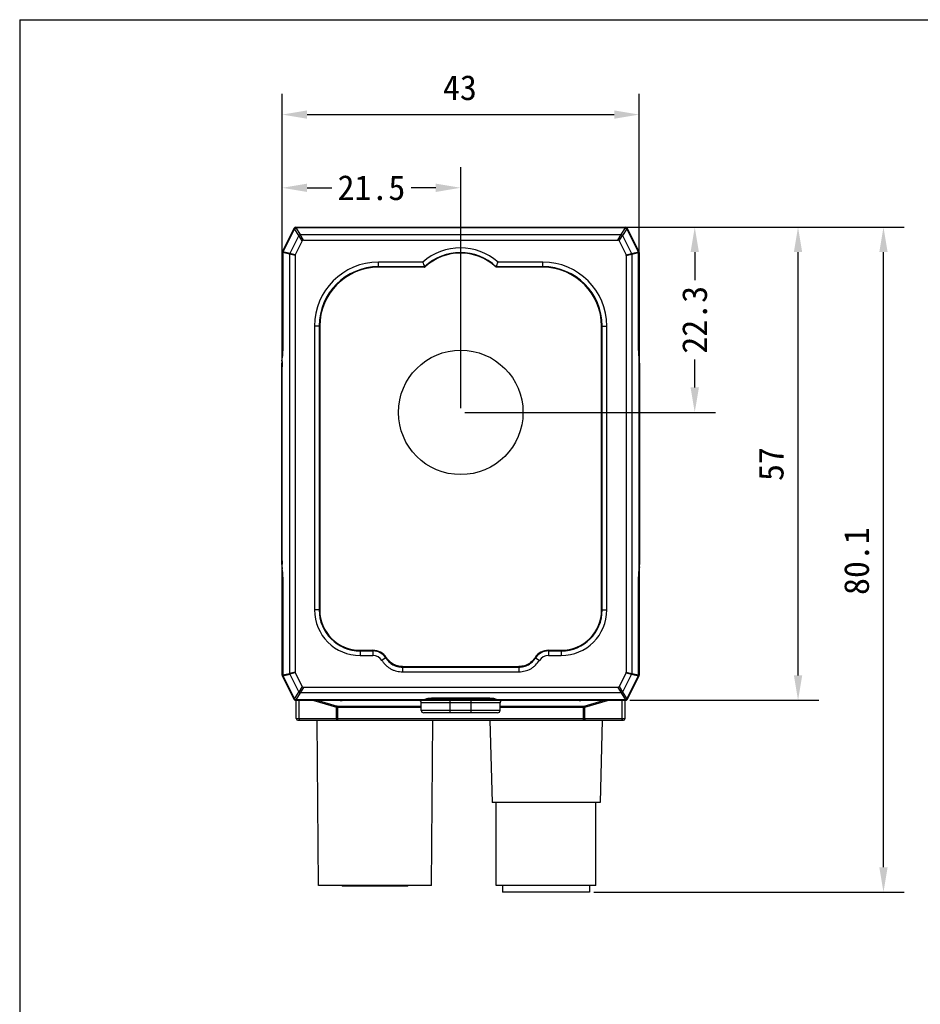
# Model space of a CAD drawing. Header units: millimetres. Extents: x 16 to 357, y 137 to 375.
# Tile 7 of 20: x 16 to 125, y 256 to 375. Entities that reach past the tile are written whole.
import ezdxf

# ---------------------------------------------------------------- set-up
doc = ezdxf.new("R2010")
doc.units = ezdxf.units.MM
doc.header["$LTSCALE"] = 16.335
doc.header["$PDMODE"] = 3
doc.header["$PDSIZE"] = 8
doc.layers.get('0').update_dxf_attribs({"linetype": 'CONTINUOUS'})
doc.layers.get('Defpoints').update_dxf_attribs({"linetype": 'CONTINUOUS'})
doc.layers.add('00_COMPONENTS', color=7, linetype='CONTINUOUS')
doc.layers.add('51__DRAFT_DIMS', color=7, linetype='CONTINUOUS')
doc.styles.get("Standard").update_dxf_attribs({"font": 'simfang.ttf'})
doc.dimstyles.new('DIMSTYLE_1', dxfattribs={"dimtxt": 3, "dimasz": 3, "dimexe": 2.5, "dimexo": 0.5, "dimgap": 0.75, "dimtad": 1, "dimdec": 1, "dimdsep": 46, "dimtxsty": 'STANDARD', "dimblk": '_FILLED', "dimblk1": '_FILLED', "dimblk2": '_FILLED', "dimcen": 0.09, "dimclrt": 3, "dimazin": 2, "dimtp": 0.3, "dimtm": 0.3, "dimtfac": 1, "dimtdec": 1, "dimtofl": 0, "dimtmove": 0, "dimatfit": 3, "dimldrblk": '_FILLED', "dimfxl": 1, "dimtolj": 1, "dimarcsym": 0})
doc.dimstyles.get("Standard").update_dxf_attribs({"dimtxt": 3, "dimasz": 3, "dimexe": 2.5, "dimexo": 0.5, "dimtad": 1, "dimdsep": 46, "dimtxsty": 'STANDARD', "dimblk": '_FILLED', "dimblk1": '_FILLED', "dimblk2": '_FILLED', "dimcen": 0.09, "dimclrt": 3, "dimazin": 2, "dimtol": 1, "dimtp": 0.01, "dimtm": 0.01, "dimtfac": 1, "dimtofl": 0, "dimtmove": 0, "dimatfit": 3, "dimldrblk": '_FILLED', "dimfxl": 1, "dimtolj": 1, "dimarcsym": 0})

# ---------------------------------------------------------------- blocks, each defined once
blk = doc.blocks.new('_FILLED')
at = {"color": 0, "linetype": 'ByBlock'}
blk.add_solid([(0, 0), (-1, 0.167), (-1, -0.167)], dxfattribs=at)
blk = doc.blocks.new('*D1')
at = {"layer": '51__DRAFT_DIMS', "color": 0, "lineweight": -2}
for p, q in [((47.94, 307.22), (47.94, 365.62)), ((90.94, 307.22), (90.94, 365.62)), ((50.94, 363.12), (87.94, 363.12))]:
    blk.add_line(p, q, dxfattribs=at)
at = {"layer": 'Defpoints', "color": 0}
for p in [(90.94, 363.12), (47.94, 306.72), (90.94, 306.72)]:
    blk.add_point(p, dxfattribs=at)
at = {"layer": '51__DRAFT_DIMS', "color": 0, "linetype": 'ByBlock', "lineweight": -2, "xscale": 3, "yscale": 3, "zscale": 3, "rotation": 180}
blk.add_blockref('_FILLED', (47.94, 363.12), dxfattribs=at)
at = {"layer": '51__DRAFT_DIMS', "color": 0, "linetype": 'ByBlock', "lineweight": -2, "xscale": 3, "yscale": 3, "zscale": 3}
blk.add_blockref('_FILLED', (90.94, 363.12), dxfattribs=at)
at = {"layer": '51__DRAFT_DIMS', "color": 3, "insert": (69.35, 367.87), "char_height": 3, "attachment_point": 2, "line_spacing_factor": 0.9}
blk.add_mtext('\\A1;43', dxfattribs=at)
blk = doc.blocks.new('*D2')
at = {"layer": '51__DRAFT_DIMS', "color": 0, "lineweight": -2}
for p, q in [((89.81, 349.55), (112.57, 349.55)), ((110.07, 295.56), (110.07, 346.55)), ((89.81, 292.56), (112.57, 292.56))]:
    blk.add_line(p, q, dxfattribs=at)
at = {"layer": 'Defpoints', "color": 0}
for p in [(89.31, 349.55), (110.07, 349.55), (89.31, 292.56)]:
    blk.add_point(p, dxfattribs=at)
at = {"layer": '51__DRAFT_DIMS', "color": 0, "linetype": 'ByBlock', "lineweight": -2, "xscale": 3, "yscale": 3, "zscale": 3}
for p, rotation in [((110.07, 349.55), 90), ((110.07, 292.56), 270)]:
    blk.add_blockref('_FILLED', p, dxfattribs=dict(at, rotation=rotation))
at = {"layer": '51__DRAFT_DIMS', "color": 3, "insert": (105.32, 321.02), "char_height": 3, "attachment_point": 2, "rotation": 90, "line_spacing_factor": 0.9}
blk.add_mtext('\\A1;57', dxfattribs=at)
blk = doc.blocks.new('*D3')
at = {"layer": '51__DRAFT_DIMS', "color": 0, "lineweight": -2}
for p, q in [((89.81, 349.55), (122.86, 349.55)), ((120.36, 272.45), (120.36, 346.55)), ((85.47, 269.45), (122.86, 269.45))]:
    blk.add_line(p, q, dxfattribs=at)
at = {"layer": 'Defpoints', "color": 0}
for p in [(89.31, 349.55), (120.36, 349.55), (84.97, 269.45)]:
    blk.add_point(p, dxfattribs=at)
at = {"layer": '51__DRAFT_DIMS', "color": 0, "linetype": 'ByBlock', "lineweight": -2, "xscale": 3, "yscale": 3, "zscale": 3}
for p, rotation in [((120.36, 349.55), 90), ((120.36, 269.45), 270)]:
    blk.add_blockref('_FILLED', p, dxfattribs=dict(at, rotation=rotation))
at = {"layer": '51__DRAFT_DIMS', "color": 3, "insert": (115.61, 309.33), "char_height": 3, "attachment_point": 2, "rotation": 90, "line_spacing_factor": 0.9}
blk.add_mtext('\\A1;80.1', dxfattribs=at)
blk = doc.blocks.new('*D68')
at = {"color": 0, "lineweight": -2}
for p, q in [((50.06, 349.55), (100.13, 349.55)), ((97.63, 346.55), (97.63, 343.16)), ((97.63, 330.25), (97.63, 333.63)), ((69.94, 327.25), (100.13, 327.25))]:
    blk.add_line(p, q, dxfattribs=at)
at = {"layer": 'Defpoints', "color": 0}
for p in [(49.56, 349.55), (97.63, 349.55), (69.44, 327.25)]:
    blk.add_point(p, dxfattribs=at)
at = {"color": 0, "linetype": 'ByBlock', "lineweight": -2, "xscale": 3, "yscale": 3, "zscale": 3}
for p, rotation in [((97.63, 349.55), 90), ((97.63, 327.25), 270)]:
    blk.add_blockref('_FILLED', p, dxfattribs=dict(at, rotation=rotation))
at = {"color": 0, "insert": (97.63, 338.4), "char_height": 3, "attachment_point": 5, "rotation": 90}
blk.add_mtext('\\A1;22.3{}{{\\H0.7x;}{}}', dxfattribs=at)
blk = doc.blocks.new('*D67')
at = {"color": 0, "lineweight": -2}
for p, q in [((47.94, 347), (47.94, 356.8)), ((69.44, 327.75), (69.44, 356.8)), ((50.94, 354.3), (53.93, 354.3)), ((66.44, 354.3), (63.46, 354.3))]:
    blk.add_line(p, q, dxfattribs=at)
at = {"layer": 'Defpoints', "color": 0}
for p in [(47.94, 354.3), (47.94, 346.5), (69.44, 327.25)]:
    blk.add_point(p, dxfattribs=at)
at = {"color": 0, "linetype": 'ByBlock', "lineweight": -2, "xscale": 3, "yscale": 3, "zscale": 3, "rotation": 180}
blk.add_blockref('_FILLED', (47.94, 354.3), dxfattribs=at)
at = {"color": 0, "linetype": 'ByBlock', "lineweight": -2, "xscale": 3, "yscale": 3, "zscale": 3}
blk.add_blockref('_FILLED', (69.44, 354.3), dxfattribs=at)
at = {"color": 0, "insert": (58.69, 354.3), "char_height": 3, "attachment_point": 5}
blk.add_mtext('\\A1;21.5{}{{\\H0.7x;}{}}', dxfattribs=at)

msp = doc.modelspace()

# ---------------------------------------------------------------- linework, layer by layer
for q in [(16.3319, 137.32306), (357.18229, 374.55141)]:
    msp.add_line((16.3319, 374.55141), q)
msp.add_circle((69.44492, 327.24559), 7.5)
at = {"layer": '00_COMPONENTS', "color": 7}
for p, q in [((47.96546, 346.59079), (49.38907, 349.438)), ((49.42379, 349.37644), (48.02462, 346.57809)), ((49.56315, 349.54559), (89.31594, 349.54559)), ((89.27641, 349.487), (49.60268, 349.487)), ((90.85447, 346.57809), (89.45529, 349.37644)), ((89.49001, 349.438), (90.91362, 346.59079)), ((49.93671, 348.55042), (48.85238, 346.38177)), ((50.34493, 347.89582), (49.50962, 346.22522)), ((50.11212, 348.65883), (88.76697, 348.65883)), ((50.51504, 348.00096), (88.36404, 348.00096)), ((88.53416, 347.89582), (89.36946, 346.22522)), ((88.94238, 348.55042), (90.0267, 346.38177)), ((47.94492, 335.37939), (47.94492, 346.50375)), ((90.87566, 334.9233), (90.87558, 346.48865)), ((90.93417, 346.50375), (90.93417, 335.37939)), ((48.83168, 346.29406), (48.83168, 295.80786)), ((49.48954, 346.14016), (49.48954, 295.96177)), ((64.87028, 345.35096), (59.53954, 345.35096)), ((79.33954, 345.35096), (73.94623, 345.35096)), ((89.38954, 346.14016), (89.38954, 295.96177)), ((90.04741, 346.29406), (90.04741, 295.80786)), ((65.11458, 344.72112), (59.53954, 344.72112)), ((65.08474, 344.79618), (65.09291, 344.77594)), ((65.08474, 344.79618), (65.11457, 344.72113)), ((65.09979, 344.75853), (65.10537, 344.74421)), ((73.73177, 344.79618), (73.70194, 344.72113)), ((79.33954, 344.72112), (73.70194, 344.72112)), ((73.70219, 344.72177), (73.70196, 344.72112)), ((73.73177, 344.79618), (73.7236, 344.77594)), ((51.83954, 337.65096), (51.83954, 303.45096)), ((52.46939, 337.65096), (52.46939, 303.45096)), ((86.4097, 303.45096), (86.4097, 337.65096)), ((87.03954, 303.45096), (87.03954, 337.65096)), ((90.93956, 334.45016), (90.93956, 335.37939)), ((47.92487, 333.70243), (47.92804, 333.82375)), ((47.92804, 333.82375), (47.92937, 333.87618)), ((47.93995, 333.83836), (47.93954, 333.83177)), ((47.93954, 308.27016), (47.93954, 333.83177)), ((90.93914, 333.83836), (90.93954, 333.83177)), ((90.93954, 308.27016), (90.93954, 333.83177)), ((90.95066, 333.83829), (90.95104, 333.82375)), ((90.95104, 333.82375), (90.95422, 333.70243)), ((47.91873, 333.13675), (47.91878, 333.19343)), ((47.91873, 308.96518), (47.91873, 333.13675)), ((90.96032, 333.18319), (90.96035, 333.13675)), ((90.96035, 333.13675), (90.96035, 308.96518)), ((47.91877, 308.91873), (47.91873, 308.96518)), ((47.92804, 308.27817), (47.92487, 308.39949)), ((90.95422, 308.39949), (90.95104, 308.27817)), ((90.96035, 308.96518), (90.9603, 308.9085)), ((47.92825, 308.27009), (47.92804, 308.27817)), ((47.93952, 307.65176), (47.93952, 306.72253)), ((47.93995, 308.26356), (47.93954, 308.27016)), ((90.93914, 308.26356), (90.93954, 308.27016)), ((90.93956, 306.72253), (90.93956, 307.65155)), ((90.95104, 308.27817), (90.94971, 308.22574)), ((47.94492, 295.59818), (47.94492, 306.72253)), ((48.00342, 307.17862), (48.0035, 295.61327)), ((90.93417, 306.72253), (90.93417, 295.59818)), ((57.33954, 298.58081), (58.8695, 298.58081)), ((57.33954, 297.95096), (58.8695, 297.95096)), ((80.00957, 298.58081), (81.53954, 298.58081)), ((80.00957, 297.95096), (81.53954, 297.95096)), ((62.42312, 296.63025), (76.45594, 296.63025)), ((49.38907, 292.66392), (47.96546, 295.51114)), ((48.02462, 295.52383), (49.42379, 292.72548)), ((48.85238, 295.72016), (49.93671, 293.55151)), ((49.50962, 295.87671), (50.34493, 294.2061)), ((62.42312, 296.0004), (76.45594, 296.0004)), ((89.36946, 295.87671), (88.53416, 294.2061)), ((90.0267, 295.72016), (88.94238, 293.55151)), ((89.45529, 292.72548), (90.85447, 295.52383)), ((90.91362, 295.51114), (89.49001, 292.66392)), ((88.76697, 293.4431), (50.11212, 293.4431)), ((88.36404, 294.10096), (50.51504, 294.10096)), ((89.31594, 292.55634), (49.56315, 292.55634)), ((64.86351, 292.61493), (49.60268, 292.61492)), ((49.63766, 290.35755), (49.63766, 292.55096)), ((64.48762, 292.5338), (55.16233, 292.5338)), ((64.68954, 291.35096), (64.68954, 292.25096)), ((65.3981, 292.74465), (65.39796, 292.7445)), ((89.27641, 292.61492), (74.02121, 292.61492)), ((74.18954, 291.35096), (74.18954, 292.25096)), ((83.71299, 292.5338), (74.39146, 292.5338)), ((89.23766, 290.35755), (89.23766, 292.55096)), ((73.88929, 291.05096), (64.9898, 291.05096)), ((49.83766, 290.15755), (89.03766, 290.15755)), ((52.32021, 270.25755), (52.14654, 290.15755)), ((65.92021, 270.25755), (66.09387, 290.15755)), ((72.96064, 290.15755), (73.2202, 280.24513)), ((86.47977, 290.15755), (86.2202, 280.24513)), ((86.22018, 280.24513), (73.22023, 280.24513)), ((73.7202, 270.24513), (73.7202, 280.24513)), ((85.7202, 270.24513), (85.7202, 280.24513)), ((65.92021, 270.25755), (52.32021, 270.25755)), ((55.12021, 270.25755), (55.22021, 270.15755)), ((63.02021, 270.15755), (55.22021, 270.15755)), ((58.47021, 270.15755), (58.47021, 270.25755)), ((59.77021, 270.25755), (59.77021, 270.15755)), ((63.02021, 270.15755), (63.12021, 270.25755)), ((85.7202, 270.24513), (73.7202, 270.24513)), ((74.47021, 270.24513), (74.47021, 269.44513)), ((84.97021, 269.44513), (74.47021, 269.44513)), ((84.97021, 270.24513), (84.97021, 269.44513))]:
    msp.add_line(p, q, dxfattribs=at)
at = {"layer": '00_COMPONENTS', "color": 4}
for p, q in [((49.40312, 349.43097), (47.97952, 346.58376)), ((49.42727, 349.37471), (48.02809, 346.57635)), ((49.38907, 349.438), (49.40312, 349.43097)), ((49.40312, 349.43097), (49.42843, 349.41764)), ((49.42727, 349.37471), (49.42379, 349.37644)), ((49.93671, 348.55042), (49.42727, 349.37471)), ((49.56315, 349.52869), (49.56315, 349.54559)), ((49.56316, 349.52868), (49.56315, 349.52988)), ((89.31594, 349.52988), (49.56315, 349.52988)), ((49.60268, 349.48312), (49.60268, 349.487)), ((49.60268, 349.48312), (50.11212, 348.65883)), ((89.27641, 349.48312), (49.60268, 349.48312)), ((88.76697, 348.65883), (89.27641, 349.48312)), ((89.45182, 349.37471), (88.94238, 348.55042)), ((89.27641, 349.48312), (89.27641, 349.487)), ((89.31594, 349.54559), (89.31594, 349.52988)), ((89.45182, 349.37471), (89.45529, 349.37644)), ((90.85099, 346.57635), (89.45182, 349.37471)), ((89.47489, 349.43044), (89.49001, 349.438)), ((89.47489, 349.43043), (89.47596, 349.43097)), ((90.89957, 346.58376), (89.47596, 349.43097)), ((50.34493, 347.89582), (49.93834, 348.55369)), ((50.51504, 348.00096), (50.10846, 348.65883)), ((88.36404, 348.00096), (88.77062, 348.65883)), ((88.53416, 347.89582), (88.94074, 348.55369)), ((47.94492, 346.50375), (47.96063, 346.50375)), ((47.96063, 334.96518), (47.96063, 346.50375)), ((47.96063, 346.50375), (48.00392, 346.50331)), ((47.96546, 346.59079), (47.98058, 346.58323)), ((48.00739, 346.48865), (48.0035, 346.48865)), ((48.00739, 346.48865), (48.00739, 334.96518)), ((48.83168, 346.29406), (48.00739, 346.48865)), ((48.02809, 346.57635), (48.02462, 346.57809)), ((48.85238, 346.38177), (48.02809, 346.57635)), ((49.50962, 346.22522), (48.85176, 346.38052)), ((89.36946, 346.22522), (90.02733, 346.38052)), ((90.0267, 346.38177), (90.85099, 346.57635)), ((90.04741, 346.29406), (90.8717, 346.48865)), ((90.85099, 346.57635), (90.85447, 346.57809)), ((90.89957, 346.58376), (90.86065, 346.56479)), ((90.8717, 334.96518), (90.8717, 346.48865)), ((90.8717, 346.48865), (90.87558, 346.48865)), ((90.91362, 346.59079), (90.89957, 346.58376)), ((90.93417, 346.50375), (90.91727, 346.50374)), ((90.91846, 334.96518), (90.91846, 346.50375)), ((49.48954, 346.14016), (48.83168, 346.29546)), ((59.53954, 344.72112), (59.53954, 345.35096)), ((79.33954, 344.72112), (79.33954, 345.35096)), ((89.38954, 346.14016), (90.04741, 346.29546)), ((65.08474, 344.79618), (59.53954, 344.79618)), ((79.33954, 344.79618), (73.73177, 344.79618)), ((52.46939, 337.65096), (51.83954, 337.65096)), ((52.39433, 337.65096), (52.39433, 303.45096)), ((86.4097, 337.65096), (87.03954, 337.65096)), ((86.48476, 303.45096), (86.48476, 337.65096)), ((47.96056, 334.87167), (47.96063, 334.96518)), ((47.96063, 334.96518), (48.00739, 334.96518)), ((90.8717, 334.96518), (90.91846, 334.96518)), ((90.91852, 334.87088), (90.91846, 334.96518)), ((47.95241, 333.94971), (47.95282, 333.97314)), ((90.92669, 333.94885), (90.92625, 333.97357)), ((47.95271, 308.13541), (47.9524, 308.15287)), ((47.96059, 307.20682), (47.96048, 307.27765)), ((90.91849, 307.20717), (90.9186, 307.27822)), ((90.92634, 308.13352), (90.92667, 308.15202)), ((47.96063, 307.13675), (47.96059, 307.20682)), ((47.96063, 295.59818), (47.96063, 307.13675)), ((47.96063, 307.13675), (48.00739, 307.13675)), ((48.00739, 307.13675), (48.00739, 295.61327)), ((90.8717, 295.61327), (90.8717, 307.13675)), ((90.8717, 307.13675), (90.91846, 307.13675)), ((90.91846, 307.13675), (90.91849, 307.20717)), ((90.91846, 295.59818), (90.91846, 307.13675)), ((52.46939, 303.45096), (51.83954, 303.45096)), ((86.4097, 303.45096), (87.03954, 303.45096)), ((57.33954, 298.58081), (57.33954, 297.95096)), ((57.33954, 298.50574), (58.8695, 298.50574)), ((58.8695, 298.58081), (58.8695, 297.95096)), ((80.00957, 298.58081), (80.00957, 297.95096)), ((80.00957, 298.50574), (81.53954, 298.50574)), ((81.53954, 298.58081), (81.53954, 297.95096)), ((60.47884, 297.716), (59.9536, 297.3684)), ((62.42312, 296.63025), (62.42312, 296.0004)), ((62.42312, 296.55519), (76.45594, 296.55519)), ((76.45594, 296.63025), (76.45594, 296.55519)), ((76.45594, 296.55519), (76.45594, 296.0004)), ((78.40022, 297.716), (78.92546, 297.3684)), ((47.94492, 295.59818), (47.96182, 295.59818)), ((47.96546, 295.51114), (47.97952, 295.51816)), ((47.97952, 295.51816), (48.01844, 295.53713)), ((47.97952, 295.51816), (49.40312, 292.67095)), ((48.00739, 295.61327), (48.0035, 295.61327)), ((48.00739, 295.61327), (48.83168, 295.80786)), ((48.02809, 295.52557), (48.02462, 295.52383)), ((48.02809, 295.52557), (48.85238, 295.72016)), ((48.02809, 295.52557), (49.42727, 292.72722)), ((49.48954, 295.96177), (48.83168, 295.80647)), ((49.50962, 295.87671), (48.85176, 295.72141)), ((89.36946, 295.87671), (90.02733, 295.72141)), ((89.38954, 295.96177), (90.04741, 295.80647)), ((89.45182, 292.72722), (90.85099, 295.52557)), ((89.47596, 292.67095), (90.89957, 295.51816)), ((90.0267, 295.72016), (90.85099, 295.52557)), ((90.04741, 295.80786), (90.8717, 295.61327)), ((90.85099, 295.52557), (90.85447, 295.52383)), ((90.8717, 295.61327), (90.87558, 295.61327)), ((90.91846, 295.59818), (90.87516, 295.59861)), ((90.91362, 295.51114), (90.8985, 295.51869)), ((90.93417, 295.59818), (90.91846, 295.59818)), ((50.34493, 294.2061), (49.93834, 293.54824)), ((88.53416, 294.2061), (88.94074, 293.54824)), ((49.42727, 292.72722), (49.93671, 293.55151)), ((50.11212, 293.4431), (49.60268, 292.61881)), ((50.51504, 294.10096), (50.10846, 293.4431)), ((88.36404, 294.10096), (88.77062, 293.4431)), ((88.76697, 293.4431), (89.27641, 292.61881)), ((88.94238, 293.55151), (89.45182, 292.72722)), ((49.40419, 292.67148), (49.38907, 292.66392)), ((49.40419, 292.67149), (49.40312, 292.67095)), ((49.4238, 292.72548), (49.42727, 292.72722)), ((49.56315, 292.55634), (49.56315, 292.57205)), ((49.56315, 292.57205), (89.31594, 292.57205)), ((49.60268, 292.61492), (49.60268, 292.61881)), ((64.85788, 292.61881), (49.60268, 292.61881)), ((49.99399, 290.35755), (49.99399, 292.55096)), ((51.75337, 292.55096), (54.49399, 291.72878)), ((52.28225, 292.55096), (54.55146, 291.8702)), ((54.63766, 290.15755), (54.63766, 291.85755)), ((54.63766, 291.85755), (64.68954, 291.85755)), ((74.18954, 292.25096), (64.68954, 292.25096)), ((64.85788, 292.61492), (64.85788, 292.61881)), ((65.56937, 292.77198), (73.30986, 292.77198)), ((65.93954, 292.79492), (65.93954, 292.79881)), ((72.93954, 292.79881), (65.93954, 292.79881)), ((68.18954, 291.05096), (68.18954, 292.55096)), ((70.68954, 291.05096), (70.68954, 292.55096)), ((72.93954, 292.79492), (72.93954, 292.79881)), ((74.02121, 292.61492), (74.02121, 292.61881)), ((89.27641, 292.61881), (74.02121, 292.61881)), ((74.18954, 291.85755), (84.23766, 291.85755)), ((84.23766, 290.15755), (84.23766, 291.85755)), ((84.32386, 291.8702), (86.59307, 292.55096)), ((84.38133, 291.72878), (87.12195, 292.55096)), ((88.88133, 290.35755), (88.88133, 292.55096)), ((89.27641, 292.61492), (89.27641, 292.61881)), ((89.31593, 292.57324), (89.31594, 292.57205)), ((89.31594, 292.57324), (89.31594, 292.55634)), ((89.47596, 292.67095), (89.45065, 292.68429)), ((89.45182, 292.72722), (89.45529, 292.72548)), ((89.49001, 292.66392), (89.47596, 292.67095)), ((54.49399, 290.35755), (54.49399, 291.72878)), ((54.63766, 291.71613), (64.68954, 291.71613)), ((74.18954, 291.35096), (64.68954, 291.35096)), ((74.18954, 291.71613), (84.23766, 291.71613)), ((84.38133, 290.35755), (84.38133, 291.72878)), ((49.63766, 290.35755), (89.23766, 290.35755))]:
    msp.add_line(p, q, dxfattribs=at)
at = {"layer": '00_COMPONENTS', "color": 7}
for points in [[(48.0035, 346.48865), (48.00346, 334.93484), (48.00177, 334.77189), (47.99762, 334.61007), (47.99105, 334.45034), (47.98209, 334.29372), (47.97081, 334.14116), (47.95728, 333.99362), (47.93995, 333.83836)], [(65.1097, 344.73325), (65.11432, 344.72177), (65.11455, 344.72112)], [(73.71672, 344.75853), (73.70681, 344.73325), (73.70379, 344.72574)], [(90.93914, 333.83836), (90.92288, 333.98306), (90.90921, 334.12992), (90.89777, 334.282), (90.88863, 334.43835), (90.88187, 334.59801), (90.87753, 334.76001), (90.87566, 334.9233)], [(47.93995, 308.26356), (47.95621, 308.11886), (47.96987, 307.972), (47.98131, 307.81992), (47.99045, 307.66358), (47.99722, 307.50391), (48.00155, 307.34191), (48.00342, 307.17862)], [(90.87558, 295.61327), (90.87562, 307.16708), (90.87731, 307.33003), (90.88146, 307.49186), (90.88804, 307.65159), (90.897, 307.80821), (90.90828, 307.96077), (90.9218, 308.1083), (90.93914, 308.26356)], [(62.42312, 296.63025), (62.35921, 296.63101), (62.18102, 296.6416), (62.00544, 296.6652), (61.83298, 296.70211), (61.66516, 296.75236), (61.50391, 296.81567), (61.34946, 296.89157), (61.2022, 296.97884), (61.06356, 297.07598), (60.93456, 297.18234), (60.81446, 297.29765), (60.70198, 297.42106), (60.5968, 297.55074), (60.49968, 297.68497), (60.47884, 297.716)], [(78.40022, 297.716), (78.35833, 297.65433), (78.24547, 297.50284), (78.12501, 297.36152), (77.99714, 297.23134), (77.86213, 297.11325), (77.72074, 297.00806), (77.57358, 296.91592), (77.42176, 296.83687), (77.26715, 296.77124), (77.11113, 296.71934), (76.95391, 296.68053), (76.79582, 296.6535), (76.63822, 296.637), (76.48271, 296.6304), (76.45594, 296.63025)], [(64.86351, 292.61493), (64.91072, 292.61556), (64.9567, 292.61717), (65.0011, 292.6197), (65.04361, 292.62311), (65.08401, 292.62733), (65.12213, 292.63233), (65.15795, 292.6381), (65.19154, 292.64463), (65.22286, 292.65196), (65.25216, 292.6602), (65.27967, 292.6695), (65.30564, 292.68012), (65.33078, 292.69267), (65.35535, 292.70783), (65.37898, 292.72611), (65.38023, 292.72732)], [(65.3793, 292.72827), (65.37806, 292.72752), (65.38, 292.72849)], [(65.38, 292.72849), (65.38689, 292.7315), (65.39778, 292.73559), (65.41258, 292.74041), (65.43157, 292.74581), (65.45405, 292.75139)], [(65.45405, 292.75139), (65.47986, 292.75701), (65.5091, 292.76258), (65.54137, 292.76794), (65.57653, 292.77301), (65.61446, 292.77771), (65.65488, 292.78197), (65.69755, 292.78571), (65.7423, 292.78888), (65.78887, 292.79144), (65.83694, 292.79333), (65.88619, 292.7945), (65.93954, 292.79492)], [(65.93954, 292.79492), (72.95635, 292.79488), (73.00666, 292.79424), (73.05599, 292.79285), (73.10397, 292.79076), (73.1503, 292.788), (73.1947, 292.78463), (73.23692, 292.78071), (73.27677, 292.77629), (73.31403, 292.77144), (73.34839, 292.76625), (73.37977, 292.7608), (73.40802, 292.75518), (73.43276, 292.74956), (73.45408, 292.74402), (73.47185, 292.73875), (73.48533, 292.73414), (73.49401, 292.73075)], [(73.48096, 292.74467), (73.49761, 292.72831), (73.52154, 292.70937), (73.54645, 292.69372), (73.57195, 292.68081)], [(73.57195, 292.68081), (73.5983, 292.66991), (73.62623, 292.66041), (73.65599, 292.65202), (73.68782, 292.64458), (73.722, 292.63795), (73.75847, 292.63212), (73.7973, 292.62707), (73.83846, 292.62283), (73.88176, 292.61945), (73.92701, 292.61696), (73.97388, 292.61544), (74.02121, 292.61492)]]:
    msp.add_lwpolyline(points, dxfattribs=at)
for centre, radius, start, end in [((49.56315, 349.35096), 0.19463, 90, 153.4349488), ((49.60268, 349.287), 0.2, 90, 153.4349488), ((89.27641, 349.287), 0.2, 26.5650512, 90), ((89.31594, 349.35096), 0.19463, 26.5650512, 90), ((48.13954, 346.50375), 0.19463, 153.4349488, 180), ((48.2035, 346.48865), 0.2, 153.4349488, 180), ((69.40826, 340.19566), 6.86807, 48.6440082, 131.3559918), ((69.40826, 340.19566), 6.23823, 46.5054602, 133.4945398), ((90.67558, 346.48865), 0.2, 0, 26.5650512), ((90.73954, 346.50375), 0.19463, 0, 26.5650512), ((59.53954, 337.65096), 7.7, 90, 180), ((99.04437, 358.24259), 36.52482, 200.6681813, 201.6012291), ((39.77214, 358.24259), 36.52482, 338.3987709, 339.3318187), ((79.33954, 337.65096), 7.7, 0, 90), ((59.53954, 337.65096), 7.07016, 90, 180), ((79.33954, 337.65096), 7.07016, 0, 90), ((-21.07025, 335.28838), 69.01487, 359.3041787, 359.6355188), ((-31.28464, 335.36362), 79.22953, 359.6280978, 359.8080558), ((-35.34425, 335.37875), 83.28917, 359.807006, 0.0004406), ((174.06707, 335.3785), 83.1329, 179.9993902, 180.2034604), ((170.86438, 335.36704), 79.93019, 180.2033945, 180.3712545), ((162.335, 335.31045), 71.40062, 180.3701966, 180.6904225), ((74.60826, 333.15564), 26.68948, 179.3507415, 179.6836375), ((12.57675, 334.74159), 35.36321, 358.597711, 358.7801792), ((3.14658, 334.94191), 44.79551, 358.7807904, 359.1115964), ((-9.09402, 335.14205), 57.03775, 359.101221, 359.3050587), ((149.57068, 335.16428), 58.63547, 180.697895, 180.8967506), ((137.44994, 334.97442), 46.51325, 180.8965809, 181.2428982), ((125.69632, 334.72775), 34.75704, 181.2566347, 181.4663985), ((75.39868, 333.3035), 15.56065, 0.6364154, 1.4690612), ((65.88702, 333.17), 25.07323, 0.3603063, 0.7000552), ((61.72736, 333.14012), 29.23299, 0.0844123, 0.3675877), ((77.55842, 333.1388), 29.63969, 179.6825689, 179.8944044), ((77.15172, 308.9618), 29.23299, 180.0844123, 180.3675877), ((72.99207, 308.93193), 25.07323, 180.3603063, 180.7000552), ((63.48041, 308.79842), 15.56065, 180.6364154, 181.4690612), ((64.27082, 308.94628), 26.68948, 359.3507415, 359.6836375), ((61.32066, 308.96312), 29.63969, 359.6825689, 359.8944044), ((13.3484, 307.37793), 34.59136, 1.2564282, 1.4779021), ((1.42914, 307.1275), 46.51325, 0.8965809, 1.2428982), ((-10.6916, 306.93764), 58.63547, 0.697895, 0.8967506), ((-23.45591, 306.79147), 71.40062, 0.3701966, 0.6904225), ((-31.9853, 306.73488), 79.93019, 0.2033945, 0.3712545), ((170.16373, 306.7383), 79.22953, 179.6280978, 179.8080558), ((159.94934, 306.81354), 69.01487, 179.3041787, 179.6355188), ((147.97311, 306.95987), 57.03775, 179.101221, 179.3050587), ((135.73251, 307.16001), 44.79551, 178.7807904, 179.1115964), ((126.30233, 307.36033), 35.36321, 178.597711, 178.7801792), ((-35.18799, 306.72342), 83.1329, 359.9993902, 0.2034604), ((174.22333, 306.72317), 83.28917, 179.807006, 180.0004406), ((57.33954, 303.45096), 5.5, 180, 270), ((57.33954, 303.45096), 4.87016, 180, 270), ((81.53954, 303.45096), 5.5, 270, 360), ((81.53954, 303.45096), 4.87016, 270, 360), ((58.8695, 296.65096), 1.92984, 33.4959851, 90), ((58.8695, 296.65096), 1.3, 33.4959792, 90), ((80.00957, 296.65096), 1.92984, 90, 146.504021), ((80.00957, 296.65096), 1.3, 90, 146.5040208), ((48.13954, 295.59818), 0.19463, 180, 206.5650512), ((48.2035, 295.61327), 0.2, 180, 206.5650512), ((90.67558, 295.61327), 0.2, 333.4349488, 360), ((90.73954, 295.59818), 0.19463, 333.4349488, 360), ((49.56315, 292.75096), 0.19463, 206.5650512, 270), ((49.60268, 292.81492), 0.2, 206.5650512, 270), ((64.38954, 292.25096), 0.3, 0, 90), ((74.48954, 292.25096), 0.3, 90, 180), ((89.27641, 292.81492), 0.2, 270, 333.4349488), ((89.31594, 292.75096), 0.19463, 270, 333.4349488), ((64.98954, 291.35096), 0.3, 180, 270), ((73.88954, 291.35096), 0.3, 270, 360), ((49.83766, 290.35755), 0.2, 180, 270), ((89.03766, 290.35755), 0.2, 270, 360)]:
    msp.add_arc(centre, radius, start, end, dxfattribs=at)
at = {"layer": '00_COMPONENTS', "color": 4}
for centre, radius, start, end in [((49.56315, 349.35096), 0.17891, 90, 153.4349488), ((48.58301, 347.84038), 1.78955, 61.222846, 61.808321), ((51.20267, 349.55111), 1.63966, 180.7839408, 182.3806216), ((89.31594, 349.35096), 0.17891, 26.5650512, 90), ((90.35542, 347.74086), 1.9053, 118.3532855, 118.9002888), ((90.23756, 347.9562), 1.65982, 117.3541946, 118.3032951), ((48.13954, 346.50375), 0.17891, 153.4349488, 180), ((50.02711, 350.73961), 4.6329, 243.7851837, 244.3720752), ((69.40826, 340.19566), 6.31329, 46.7778817, 133.2221183), ((90.94418, 342.0162), 4.48763, 90.3436997, 90.8812797), ((90.73954, 346.50375), 0.17891, 0, 26.5650512), ((59.53954, 337.65096), 7.14522, 90, 180), ((79.33954, 337.65096), 7.14522, 0, 90), ((80.93213, 332.82412), 32.99724, 179.0385374, 179.4199991), ((41.06477, 334.65864), 6.92925, 352.8110384, 353.1385514), ((40.50853, 334.72428), 7.48934, 353.1483578, 354.0251678), ((98.43893, 334.73195), 7.55814, 185.6869806, 186.6559453), ((97.90488, 334.66982), 7.0205, 186.657441, 187.1869709), ((57.74189, 332.82129), 33.20232, 0.5677917, 0.9602447), ((91.72181, 332.72488), 43.78737, 179.4330625, 180.0030703), ((47.04349, 332.72456), 43.90115, 359.9973502, 0.5556527), ((90.23819, 309.36972), 42.30375, 179.986899, 180.5737981), ((59.58825, 309.25586), 31.3558, 359.0289786, 359.437598), ((48.61099, 309.36984), 42.33365, 359.4291613, 0.0129183), ((40.97423, 307.43211), 7.02047, 6.6575069, 7.1869716), ((40.44024, 307.36998), 7.55806, 5.6871434, 6.6560113), ((98.3881, 307.37575), 7.50698, 173.2002558, 174.0247133), ((97.83614, 307.44058), 6.95123, 172.8114092, 173.1921372), ((57.33954, 303.45096), 4.94522, 180, 270), ((81.53954, 303.45096), 4.94522, 270, 360), ((58.8695, 296.65096), 1.85478, 33.4959956, 90), ((80.00957, 296.65096), 1.85478, 90, 146.5040047), ((48.13954, 295.59818), 0.17891, 180, 206.5650512), ((47.93489, 300.08644), 4.48835, 270.3437358, 270.8812518), ((88.9137, 291.48881), 4.49214, 63.7788314, 64.3158708), ((90.73954, 295.59818), 0.17891, 333.4349488, 360), ((49.56315, 292.75096), 0.17891, 206.5650512, 270), ((48.63749, 294.15329), 1.6684, 297.3577536, 298.3019737), ((48.52249, 294.36322), 1.90776, 298.3535017, 298.9052533), ((54.63766, 292.15758), 0.30003, 253.3015718, 269.9991838), ((65.26115, 292.87121), 0.18651, 310.4149768, 317.1965018), ((84.23765, 292.15761), 0.30006, 270.0016225, 286.6976219), ((87.67543, 292.55079), 1.64065, 0.7842822, 2.3840143), ((89.31594, 292.75096), 0.17891, 270, 333.4349488), ((90.2955, 294.26047), 1.78833, 241.2166653, 241.8083925)]:
    msp.add_arc(centre, radius, start, end, dxfattribs=at)
at = {"layer": '00_COMPONENTS', "color": 7}
for centre, major_axis, ratio, start_param, end_param in [((50.68995, 347.52777), (-0.27573, 0.44614), 0.572011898, -0.339809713, 0.339809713), ((88.18914, 347.52777), (0.27573, 0.44614), 0.572011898, -0.339809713, 0.339809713), ((49.96274, 346.07335), (0.46815, -0.11051), 0.623680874, 2.995411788, 3.28777352), ((88.91635, 346.07335), (0.46815, 0.11051), 0.623680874, -0.146180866, 0.146180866), ((49.96274, 296.02857), (0.46815, 0.11051), 0.623680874, 2.995411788, 3.28777352), ((88.91635, 296.02857), (0.46815, -0.11051), 0.623680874, -0.146180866, 0.146180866), ((50.68995, 294.57416), (-0.27573, -0.44614), 0.572011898, -0.339809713, 0.339809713), ((88.18914, 294.57416), (0.27573, -0.44614), 0.572011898, -0.339809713, 0.339809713), ((55.13844, 293.26267), (1.00449, -0.03651), 0.724699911, -1.737920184, -1.52068889), ((83.73688, 293.26267), (1.00449, 0.03651), 0.724699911, -1.620903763, -1.40367247)]:
    msp.add_ellipse(centre, major_axis=major_axis, ratio=ratio, start_param=start_param, end_param=end_param, dxfattribs=at)
at = {"layer": '00_COMPONENTS', "color": 4}
for points, knots in [([(49.60268, 349.48312), (49.56709, 349.48227), (49.49513, 349.46103), (49.44394, 349.40616), (49.42727, 349.37471)], [0, 0, 0, 0, 0.500000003, 1, 1, 1, 1]), ([(89.45182, 349.37471), (89.43514, 349.40616), (89.38396, 349.46103), (89.312, 349.48227), (89.27641, 349.48312)], [0, 0, 0, 0, 0.500000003, 1, 1, 1, 1]), ([(89.31594, 349.52988), (89.31605, 349.52556), (89.31537, 349.50993), (89.31515, 349.4943), (89.31471, 349.483)], [0, 0, 0, 0, 0.276178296, 1, 1, 1, 1]), ([(47.95282, 333.97314), (47.95402, 334.0424), (47.95842, 334.34189), (47.96025, 334.64142), (47.96056, 334.87167)], [0, 0, 0, 0, 0.231274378, 1, 1, 1, 1]), ([(48.00739, 334.96518), (48.00739, 334.78981), (47.99934, 334.44908), (47.97441, 334.10912), (47.95719, 333.9447)], [0, 0, 0, 0, 0.514759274, 1, 1, 1, 1]), ([(90.91798, 333.98299), (90.91023, 334.0607), (90.88247, 334.38738), (90.8717, 334.71543), (90.8717, 334.96518)], [0, 0, 0, 0, 0.238208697, 1, 1, 1, 1]), ([(90.92625, 333.97357), (90.92506, 334.04274), (90.92067, 334.34183), (90.91884, 334.64095), (90.91852, 334.87088)], [0, 0, 0, 0, 0.231296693, 1, 1, 1, 1]), ([(47.96048, 307.27765), (47.96033, 307.3533), (47.95925, 307.63923), (47.95638, 307.92516), (47.95271, 308.13541)], [0, 0, 0, 0, 0.264569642, 1, 1, 1, 1]), ([(47.9611, 308.11896), (47.96886, 308.04125), (47.99662, 307.71456), (48.00739, 307.3865), (48.00739, 307.13675)], [0, 0, 0, 0, 0.238208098, 1, 1, 1, 1]), ([(90.8717, 307.13675), (90.8717, 307.31212), (90.87974, 307.65285), (90.90468, 307.99281), (90.9219, 308.15723)], [0, 0, 0, 0, 0.514759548, 1, 1, 1, 1]), ([(90.9186, 307.27822), (90.91876, 307.35363), (90.91983, 307.63875), (90.92269, 307.92386), (90.92634, 308.13352)], [0, 0, 0, 0, 0.264506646, 1, 1, 1, 1]), ([(60.41624, 297.67458), (60.47145, 297.59116), (60.5906, 297.43003), (60.79093, 297.20594), (61.01764, 297.00798), (61.26922, 296.84293), (61.5399, 296.71134), (61.82663, 296.61954), (62.12273, 296.56602), (62.32307, 296.55519), (62.42312, 296.55519)], [0, 0, 0, 0, 0.125004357, 0.250002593, 0.37497389, 0.49995749, 0.624947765, 0.749950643, 0.874967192, 1, 1, 1, 1]), ([(76.45594, 296.55519), (76.55595, 296.55519), (76.75611, 296.56711), (77.05242, 296.61874), (77.33895, 296.71119), (77.60973, 296.84248), (77.86087, 297.00843), (78.16303, 297.27175), (78.35253, 297.50794), (78.46282, 297.67458)], [0, 0, 0, 0, 0.125025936, 0.250045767, 0.375055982, 0.500087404, 0.62513119, 0.75018888, 1, 1, 1, 1]), ([(49.60268, 292.61881), (49.56709, 292.61965), (49.49514, 292.64091), (49.44394, 292.69576), (49.42727, 292.72722)], [0, 0, 0, 0, 0.499997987, 1, 1, 1, 1]), ([(49.56315, 292.57205), (49.56303, 292.57637), (49.56372, 292.59204), (49.56394, 292.60771), (49.56438, 292.61904)], [0, 0, 0, 0, 0.276177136, 1, 1, 1, 1]), ([(54.55146, 291.8702), (54.5392, 291.84977), (54.51745, 291.80339), (54.5012, 291.75497), (54.49399, 291.72878)], [0, 0, 0, 0, 0.46717793, 1, 1, 1, 1]), ([(65.25121, 292.68426), (65.24611, 292.67874), (65.2305, 292.66872), (65.18538, 292.65083), (65.10525, 292.63424), (64.98961, 292.62164), (64.90357, 292.61881), (64.85788, 292.61881)], [0, 0, 0, 0, 0.055873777, 0.134938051, 0.360932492, 0.66025669, 1, 1, 1, 1]), ([(65.26286, 292.69463), (65.26175, 292.69379), (65.25765, 292.69059), (65.2538, 292.68706), (65.25121, 292.68426)], [0, 0, 0, 0, 0.267498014, 1, 1, 1, 1]), ([(65.33714, 292.73011), (65.32242, 292.72514), (65.2967, 292.71528), (65.27243, 292.70186), (65.26286, 292.69463)], [0, 0, 0, 0, 0.564376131, 1, 1, 1, 1]), ([(65.53238, 292.77269), (65.49587, 292.76746), (65.43012, 292.7562), (65.36536, 292.73965), (65.33714, 292.73011)], [0, 0, 0, 0, 0.553131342, 1, 1, 1, 1]), ([(65.93954, 292.79881), (65.86809, 292.7988), (65.73198, 292.79472), (65.59636, 292.78184), (65.53238, 292.77269)], [0, 0, 0, 0, 0.525080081, 1, 1, 1, 1]), ([(73.34492, 292.77294), (73.28117, 292.782), (73.14613, 292.79475), (73.01063, 292.79881), (72.93954, 292.79881)], [0, 0, 0, 0, 0.47531058, 1, 1, 1, 1]), ([(73.42416, 292.75983), (73.41787, 292.76103), (73.39154, 292.7659), (73.36509, 292.77007), (73.34492, 292.77294)], [0, 0, 0, 0, 0.238980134, 1, 1, 1, 1]), ([(73.62787, 292.68426), (73.61996, 292.69282), (73.5965, 292.70863), (73.52921, 292.73741), (73.46875, 292.75127), (73.42416, 292.75983)], [0, 0, 0, 0, 0.159342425, 0.379347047, 1, 1, 1, 1]), ([(73.48094, 292.74465), (73.49676, 292.72753), (73.52268, 292.7084), (73.55166, 292.69677), (73.55913, 292.69427)], [0, 0, 0, 0, 0.747514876, 1, 1, 1, 1]), ([(74.02121, 292.61881), (73.9755, 292.61881), (73.88946, 292.62163), (73.77383, 292.63425), (73.6937, 292.65081), (73.64859, 292.66874), (73.63298, 292.67875), (73.62787, 292.68426)], [0, 0, 0, 0, 0.339809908, 0.639071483, 0.865057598, 0.944147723, 1, 1, 1, 1]), ([(84.32386, 291.8702), (84.33612, 291.84977), (84.35787, 291.8034), (84.37412, 291.75497), (84.38133, 291.72878)], [0, 0, 0, 0, 0.46717981, 1, 1, 1, 1]), ([(89.45182, 292.72722), (89.43514, 292.69576), (89.38395, 292.64091), (89.312, 292.61965), (89.27641, 292.61881)], [0, 0, 0, 0, 0.500002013, 1, 1, 1, 1]), ([(54.49399, 291.72878), (54.50561, 291.72669), (54.55316, 291.71925), (54.60136, 291.71613), (54.63766, 291.71613)], [0, 0, 0, 0, 0.245548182, 1, 1, 1, 1]), ([(84.23766, 291.71613), (84.24985, 291.71613), (84.29796, 291.71718), (84.34598, 291.72242), (84.38133, 291.72878)], [0, 0, 0, 0, 0.253417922, 1, 1, 1, 1]), ([(49.99399, 290.35755), (49.99399, 290.33199), (49.99593, 290.29472), (50.00304, 290.2476), (50.00986, 290.21759), (50.01847, 290.19256), (50.02896, 290.17102), (50.04254, 290.15755), (50.05146, 290.15755)], [0, 0, 0, 0, 0.353496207, 0.514872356, 0.658389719, 0.77983067, 0.876662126, 1, 1, 1, 1]), ([(54.49399, 290.35755), (54.49399, 290.33199), (54.49593, 290.29472), (54.50304, 290.2476), (54.50986, 290.21759), (54.51847, 290.19256), (54.52896, 290.17102), (54.54254, 290.15755), (54.55146, 290.15755)], [0, 0, 0, 0, 0.353496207, 0.514872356, 0.658389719, 0.77983067, 0.876662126, 1, 1, 1, 1]), ([(84.38133, 290.35755), (84.38133, 290.33199), (84.37939, 290.29472), (84.37228, 290.2476), (84.36546, 290.21759), (84.35685, 290.19256), (84.34636, 290.17102), (84.33278, 290.15755), (84.32386, 290.15755)], [0, 0, 0, 0, 0.353496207, 0.514872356, 0.658389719, 0.77983067, 0.876662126, 1, 1, 1, 1]), ([(88.88133, 290.35755), (88.88133, 290.33199), (88.87939, 290.29472), (88.87228, 290.2476), (88.86546, 290.21759), (88.85685, 290.19256), (88.84636, 290.17102), (88.83278, 290.15755), (88.82386, 290.15755)], [0, 0, 0, 0, 0.353496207, 0.514872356, 0.65838972, 0.77983067, 0.876662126, 1, 1, 1, 1])]:
    msp.add_open_spline(points, degree=3, knots=knots, dxfattribs=at)
at = {"layer": '00_COMPONENTS', "color": 7}
for points, knots in [([(49.93668, 348.55045), (49.95264, 348.58237), (50.0039, 348.6378), (50.0764, 348.65886), (50.11209, 348.65886)], [0, 0, 0, 0, 0.499959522, 1, 1, 1, 1]), ([(88.76699, 348.65886), (88.80268, 348.65886), (88.87517, 348.6378), (88.92644, 348.58238), (88.9424, 348.55045)], [0, 0, 0, 0, 0.499959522, 1, 1, 1, 1]), ([(47.92049, 333.45808), (47.92075, 333.4803), (47.9218, 333.56176), (47.92332, 333.64321), (47.92487, 333.70243)], [0, 0, 0, 0, 0.272790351, 1, 1, 1, 1]), ([(90.95859, 308.64385), (90.95833, 308.62163), (90.95728, 308.54017), (90.95577, 308.45871), (90.95422, 308.39949)], [0, 0, 0, 0, 0.272790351, 1, 1, 1, 1]), ([(59.9536, 297.3684), (60.02893, 297.25457), (60.1901, 297.03947), (60.45854, 296.75253), (60.75261, 296.51292), (61.06734, 296.31919), (61.40037, 296.1694), (61.74282, 296.06882), (62.08454, 296.01153), (62.31123, 296.0004), (62.42312, 296.0004)], [0, 0, 0, 0, 0.138944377, 0.272938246, 0.398979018, 0.523848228, 0.648092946, 0.769526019, 0.886108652, 1, 1, 1, 1]), ([(76.45594, 296.0004), (76.58277, 296.0004), (76.83417, 296.01586), (77.31948, 296.10404), (77.778, 296.28962), (78.18552, 296.55671), (78.55728, 296.87666), (78.79066, 297.16471), (78.92546, 297.3684)], [0, 0, 0, 0, 0.129208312, 0.255856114, 0.501498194, 0.626130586, 0.75115415, 1, 1, 1, 1]), ([(50.1121, 293.44306), (50.07641, 293.44306), (50.00391, 293.46412), (49.95265, 293.51955), (49.93668, 293.55147)], [0, 0, 0, 0, 0.499959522, 1, 1, 1, 1]), ([(88.9424, 293.55147), (88.92644, 293.51955), (88.87518, 293.46412), (88.80268, 293.44306), (88.76699, 293.44306)], [0, 0, 0, 0, 0.499959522, 1, 1, 1, 1])]:
    msp.add_open_spline(points, degree=3, knots=knots, dxfattribs=at)
at = {"layer": '00_COMPONENTS', "color": 4}
for points in [[(48.02809, 346.57635), (48.0149, 346.54937), (48.00766, 346.51869), (48.00739, 346.48865)], [(90.8717, 346.48865), (90.87142, 346.51869), (90.86418, 346.54937), (90.85099, 346.57635)], [(48.00739, 295.61327), (48.00766, 295.58324), (48.0149, 295.55256), (48.02809, 295.52557)], [(90.85099, 295.52557), (90.86418, 295.55256), (90.87142, 295.58324), (90.8717, 295.61327)], [(65.31994, 292.69427), (65.29798, 292.68693), (65.27435, 292.68344), (65.25121, 292.68426)], [(65.38206, 292.72921), (65.36397, 292.71381), (65.34248, 292.7018), (65.31994, 292.69427)], [(73.55913, 292.69427), (73.5811, 292.68693), (73.60473, 292.68344), (73.62787, 292.68426)]]:
    msp.add_open_spline(points, degree=3, dxfattribs=at)
at = {"layer": '00_COMPONENTS', "color": 7}
for points in [[(48.85238, 346.38177), (48.83895, 346.3549), (48.83168, 346.3241), (48.83168, 346.29406)], [(90.04741, 346.29406), (90.04741, 346.3241), (90.04014, 346.3549), (90.0267, 346.38177)], [(48.83168, 295.80786), (48.83168, 295.77782), (48.83895, 295.74702), (48.85238, 295.72016)], [(90.0267, 295.72016), (90.04014, 295.74702), (90.04741, 295.77782), (90.04741, 295.80786)]]:
    msp.add_open_spline(points, degree=3, dxfattribs=at)

# ---------------------------------------------------------------- dimensions: what is measured, and where the dimension line sits
dim = msp.add_linear_dim(base=(47.94492, 354.29864), p1=(69.44492, 327.24559), p2=(47.94492, 346.50375), text='21.5{}{{\\H0.7x;}{}}', dimstyle='STANDARD', override={"dimtad": 0, "dimdec": 4, "dimclrt": 0})
dim.commit()
dim.dimension.update_dxf_attribs({"geometry": '*D67', "text_midpoint": (58.69492, 354.29864)})
dim = msp.add_linear_dim(base=(97.62795, 349.54559), p1=(69.44492, 327.24559), p2=(49.56315, 349.54559), angle=90, text='22.3{}{{\\H0.7x;}{}}', dimstyle='STANDARD', override={"dimtad": 0, "dimdec": 4, "dimclrt": 0})
dim.commit()
dim.dimension.update_dxf_attribs({"geometry": '*D68', "text_midpoint": (97.62795, 338.39559), "dimtype": 160})
at = {"layer": '51__DRAFT_DIMS', "color": 4}
dim = msp.add_linear_dim(base=(90.93956, 363.12237), p1=(47.94492, 306.72253), p2=(90.93956, 306.72253), dimstyle='DIMSTYLE_1', dxfattribs=at)
dim.commit()
dim.dimension.update_dxf_attribs({"geometry": '*D1', "text_midpoint": (69.35142, 363.12237), "dimtype": 160})
for base, p1, picture, middle in [((120.35966, 349.54559), (84.97021, 269.44513), '*D3', (120.35966, 309.32836)), ((110.06606, 349.54559), (89.31266, 292.55634), '*D2', (110.06606, 321.0246))]:
    dim = msp.add_linear_dim(base=base, p1=p1, p2=(89.31266, 349.54559), angle=90, dimstyle='DIMSTYLE_1', dxfattribs=at)
    dim.commit()
    dim.dimension.update_dxf_attribs({"geometry": picture, "text_midpoint": middle, "dimtype": 160})

doc.saveas('drawing.dxf')
